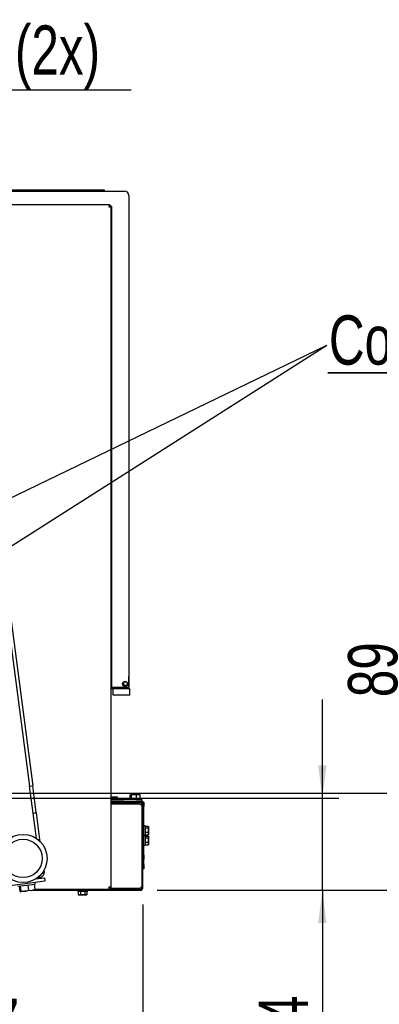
# Paper-space layout 'bovenaanzicht' of a CAD drawing. Header units: millimetres. Extents: x 21 to 204, y 7 to 289.
# Tile 4 of 19: x 115 to 137, y 40 to 100. Entities that reach past the tile are written whole.
import ezdxf

# ---------------------------------------------------------------- set-up
doc = ezdxf.new("R2010")
doc.units = ezdxf.units.MM
doc.layers.add('MATEN', color=7, linetype='Continuous')
doc.styles.add('SLDTEXTSTYLE4', font='TXT', dxfattribs={"width": 0.75})
doc.dimstyles.new('SLDDIMSTYLE4', dxfattribs={"dimtxt": 3, "dimasz": 2, "dimexe": 0, "dimexo": 0.0625, "dimgap": 0.75, "dimtad": 1, "dimdec": 0, "dimlfac": 15, "dimrnd": 1e-09, "dimzin": 12, "dimdsep": 46, "dimtxsty": 'SLDTEXTSTYLE4', "dimsah": 1, "dimcen": 0.09, "dimadec": 0, "dimazin": 3, "dimtfac": 1, "dimtmove": 0, "dimatfit": 0, "dimfxl": 0, "dimfrac": 2, "dimtolj": 1, "dimtzin": 12, "dimarcsym": 0})
doc.dimstyles.new('SLDDIMSTYLE5', dxfattribs={"dimtxt": 3, "dimasz": 2, "dimexe": 0, "dimexo": 0.0625, "dimgap": 0.75, "dimtad": 1, "dimdec": 0, "dimlfac": 15, "dimrnd": 1e-09, "dimzin": 12, "dimdsep": 46, "dimtxsty": 'SLDTEXTSTYLE4', "dimsah": 1, "dimcen": 0.09, "dimadec": 0, "dimazin": 3, "dimtfac": 1, "dimtofl": 0, "dimtmove": 0, "dimatfit": 3, "dimfxl": 0, "dimfrac": 2, "dimtolj": 1, "dimtzin": 12, "dimarcsym": 0})
doc.dimstyles.new('SLDDIMSTYLE6', dxfattribs={"dimtxt": 0.18, "dimasz": 0.5, "dimexe": 0, "dimexo": 0.0625, "dimgap": 0, "dimtad": 0, "dimtih": 1, "dimtoh": 1, "dimdec": 0, "dimrnd": 1e-09, "dimzin": 0, "dimdsep": 46, "dimtxsty": 'Standard', "dimblk1": 'DOT', "dimblk2": 'DOT', "dimsah": 1, "dimcen": 0.09, "dimadec": 0, "dimazin": 0, "dimtfac": 0.5, "dimtdec": 0, "dimtofl": 0, "dimtmove": 0, "dimatfit": 3, "dimldrblk": 'DOT', "dimfxl": 0, "dimfrac": 2, "dimtolj": 1, "dimtzin": 0, "dimarcsym": 0})

# ---------------------------------------------------------------- blocks, each defined once
blk = doc.blocks.new('_D_59')
at = {"layer": 'MATEN'}
for p, q in [((139.157, 53.164), (139.157, 63.432)), ((82.674, 53.164), (140.157, 53.164)), ((139.157, 53.164), (139.157, 47.248)), ((123.674, 47.248), (140.157, 47.248)), ((139.157, 47.248), (139.157, 41.248))]:
    blk.add_line(p, q, dxfattribs=at)
for points in [[(139.157, 53.164), (139.407, 55.164), (138.907, 55.164)], [(139.157, 47.248), (138.907, 45.248), (139.407, 45.248)]]:
    blk.add_solid(points, dxfattribs=at)
at = {"layer": 'MATEN', "insert": (135.29, 58.999), "char_height": 3, "attachment_point": 1, "rotation": 90, "style": 'SLDTEXTSTYLE4'}
blk.add_mtext('89', dxfattribs=at)
blk = doc.blocks.new('_D_60')
at = {"layer": 'MATEN'}
for p, q in [((95.007, 52.164), (95.007, 35.79)), ((122.807, 46.381), (122.807, 35.79)), ((95.007, 36.79), (122.807, 36.79))]:
    blk.add_line(p, q, dxfattribs=at)
for points in [[(95.007, 36.79), (97.007, 36.54), (97.007, 37.04)], [(122.807, 36.79), (120.807, 37.04), (120.807, 36.54)]]:
    blk.add_solid(points, dxfattribs=at)
at = {"layer": 'MATEN', "insert": (110.265, 40.657), "char_height": 3, "attachment_point": 1, "style": 'SLDTEXTSTYLE4'}
blk.add_mtext('417', dxfattribs=at)
blk = doc.blocks.new('_D_61')
at = {"layer": 'MATEN'}
for p, q in [((89.887, 54.164), (89.887, 96.963)), ((100.127, 54.164), (100.127, 96.963)), ((89.887, 95.963), (83.887, 95.963)), ((89.887, 95.963), (100.127, 95.963)), ((100.127, 95.963), (122.096, 95.963))]:
    blk.add_line(p, q, dxfattribs=at)
for points in [[(89.887, 95.963), (87.887, 96.213), (87.887, 95.713)], [(100.127, 95.963), (102.127, 95.713), (102.127, 96.213)]]:
    blk.add_solid(points, dxfattribs=at)
at = {"layer": 'MATEN', "char_height": 3, "attachment_point": 1, "style": 'SLDTEXTSTYLE4'}
for s, insert in [('(2x)', (115.025, 99.876)), ('%%c', (102.726, 99.83)), ('150', (107.25, 99.876))]:
    blk.add_mtext(s, dxfattribs=dict(at, insert=insert))
blk = doc.blocks.new('_D_63')
at = {"layer": 'MATEN'}
for p, q in [((133.728, 52.848), (133.728, 58.848)), ((108.674, 52.848), (134.728, 52.848)), ((133.728, 47.248), (133.728, 52.848)), ((123.674, 47.248), (134.728, 47.248)), ((133.728, 47.248), (133.728, 37.505))]:
    blk.add_line(p, q, dxfattribs=at)
for points in [[(133.728, 52.848), (133.978, 54.848), (133.478, 54.848)], [(133.728, 47.248), (133.478, 45.248), (133.978, 45.248)]]:
    blk.add_solid(points, dxfattribs=at)
at = {"layer": 'MATEN', "insert": (129.861, 37.505), "char_height": 3, "attachment_point": 1, "rotation": 90, "style": 'SLDTEXTSTYLE4'}
blk.add_mtext('84', dxfattribs=at)
blk = doc.blocks.new('SW_NOTE_10')
at = {"layer": 'MATEN', "color": 0}
for p, q in [((0.069, -1.676), (56.297, -1.676)), ((56.297, -1.676), (0.069, -1.676)), ((0.069, -1.676), (56.297, -1.676)), ((56.297, -1.676), (0.069, -1.676)), ((0.069, -1.676), (56.297, -1.676)), ((56.297, -1.676), (0.069, -1.676))]:
    blk.add_line(p, q, dxfattribs=at)
at = {"layer": 'MATEN', "color": 0, "insert": (0.133, 1.818), "char_height": 3, "attachment_point": 1, "style": 'SLDTEXTSTYLE4'}
blk.add_mtext('Combustion Air In Alternative', dxfattribs=at)
blk = doc.blocks.new('_DOT')
at = {"color": 0, "linetype": 'ByBlock', "lineweight": -2}
blk.add_line((-0.5, 0), (-1, 0), dxfattribs=at)
at = {"color": 0, "linetype": 'ByBlock', "const_width": 0.5}
blk.add_lwpolyline([(-0.25, 0, 1), (0.25, 0, 1)], format="xyb", close=True, dxfattribs=at)

psp = doc.layouts.new('bovenaanzicht')

# ---------------------------------------------------------------- linework, layer by layer
at = {"color": 7, "linetype": 'Continuous', "lineweight": 25}
for p, q in [((54.991, 89.798), (121.691, 89.798)), ((120.474, 89.848), (56.207, 89.848)), ((120.474, 89.798), (120.474, 89.848)), ((121.957, 89.531), (121.957, 59.581)), ((120.802, 88.964), (55.879, 88.964)), ((120.762, 88.864), (120.79, 88.864)), ((120.802, 88.964), (120.802, 88.898)), ((120.874, 88.893), (120.807, 88.893)), ((120.874, 47.428), (120.874, 88.893)), ((120.874, 88.864), (120.907, 88.864)), ((120.907, 88.864), (120.907, 59.581)), ((120.879, 88.576), (120.874, 88.576)), ((120.879, 88.576), (120.874, 88.571)), ((120.879, 47.309), (120.879, 88.576)), ((112.233, 81.548), (115.914, 53.587)), ((112.431, 81.574), (116.112, 53.613)), ((121.623, 59.922), (121.625, 59.73)), ((121.633, 59.93), (121.656, 59.93)), ((121.656, 59.93), (121.823, 59.932)), ((121.823, 59.932), (121.826, 59.932)), ((121.964, 59.698), (121.964, 60.231)), ((120.907, 59.581), (120.879, 59.581)), ((121.741, 59.514), (120.879, 59.514)), ((121.957, 59.581), (120.907, 59.581)), ((121.011, 59.114), (121.011, 59.514)), ((121.594, 59.73), (121.625, 59.73)), ((121.625, 59.73), (121.658, 59.73)), ((121.658, 59.73), (121.825, 59.732)), ((121.741, 59.514), (121.741, 59.581)), ((121.944, 59.514), (121.741, 59.514)), ((121.825, 59.732), (121.858, 59.732)), ((121.857, 59.901), (121.858, 59.732)), ((121.858, 59.732), (121.868, 59.732)), ((122.011, 59.514), (121.944, 59.514)), ((121.957, 59.832), (121.958, 59.733)), ((121.957, 59.733), (121.958, 59.733)), ((122.011, 59.114), (122.011, 59.514)), ((121.077, 59.114), (121.011, 59.114)), ((121.944, 59.114), (121.077, 59.114)), ((122.011, 59.114), (121.944, 59.114)), ((115.914, 53.587), (116.112, 53.613)), ((116.129, 51.951), (115.914, 53.587)), ((116.327, 51.977), (116.112, 53.613)), ((120.874, 52.906), (120.991, 52.914)), ((120.991, 52.914), (120.879, 52.914)), ((122.407, 52.781), (120.879, 52.781)), ((121.193, 52.914), (120.991, 52.914)), ((121.125, 52.905), (121.193, 52.914)), ((121.125, 52.781), (121.125, 52.905)), ((121.193, 52.914), (121.26, 52.905)), ((121.224, 52.914), (121.193, 52.914)), ((121.26, 52.905), (121.224, 52.914)), ((121.26, 52.781), (121.26, 52.905)), ((121.991, 52.848), (121.991, 52.781)), ((121.991, 52.848), (122.088, 52.848)), ((122.045, 53.067), (122.082, 53.078)), ((122.045, 52.848), (122.045, 53.067)), ((122.082, 53.078), (122.119, 53.067)), ((122.267, 53.078), (122.082, 53.078)), ((122.088, 52.848), (122.691, 52.848)), ((122.119, 53.067), (122.267, 53.078)), ((122.119, 52.848), (122.119, 53.067)), ((122.267, 53.078), (122.415, 53.067)), ((122.525, 53.078), (122.267, 53.078)), ((122.407, 52.781), (122.741, 52.781)), ((122.415, 53.067), (122.525, 53.078)), ((122.415, 52.848), (122.415, 53.067)), ((122.525, 53.078), (122.607, 53.078)), ((122.636, 53.067), (122.599, 53.078)), ((122.636, 52.848), (122.636, 53.067)), ((122.691, 52.781), (122.691, 52.848)), ((122.741, 52.781), (122.741, 52.648)), ((121.601, 52.671), (120.879, 52.671)), ((122.674, 52.648), (120.879, 52.648)), ((120.879, 52.581), (122.674, 52.581)), ((122.557, 52.498), (120.879, 52.498)), ((122.074, 52.576), (122.074, 52.498)), ((122.181, 52.576), (122.074, 52.576)), ((122.181, 52.581), (122.181, 52.498)), ((122.501, 52.498), (122.501, 52.581)), ((122.513, 52.576), (122.501, 52.578)), ((122.674, 52.576), (122.501, 52.576)), ((122.741, 52.648), (122.674, 52.648)), ((122.741, 52.514), (122.741, 47.381)), ((122.874, 52.614), (122.807, 52.614)), ((122.807, 52.614), (122.807, 52.516)), ((122.807, 47.381), (122.807, 52.514)), ((122.838, 52.348), (122.807, 52.348)), ((122.868, 52.348), (122.838, 52.348)), ((122.874, 52.348), (122.868, 52.348)), ((122.874, 52.614), (122.874, 52.414)), ((122.874, 52.414), (122.874, 52.348)), ((122.874, 49.414), (122.874, 52.348)), ((116.129, 51.951), (116.327, 51.977)), ((116.131, 51.939), (116.129, 51.951)), ((116.131, 51.939), (116.329, 51.965)), ((116.333, 50.405), (116.131, 51.939)), ((116.329, 51.965), (116.327, 51.977)), ((116.544, 50.329), (116.329, 51.965)), ((122.941, 51.174), (122.874, 51.174)), ((122.941, 51.174), (122.941, 50.588)), ((122.941, 51.148), (123.147, 51.148)), ((122.941, 51.045), (123.147, 51.045)), ((123.147, 51.045), (123.157, 50.912)), ((123.15, 51.133), (123.157, 51.097)), ((123.157, 51.114), (123.152, 51.133)), ((123.157, 51.097), (123.157, 51.114)), ((123.157, 50.912), (123.157, 51.097)), ((116.544, 50.329), (116.451, 50.317)), ((116.559, 50.219), (116.544, 50.329)), ((122.874, 50.588), (122.941, 50.588)), ((122.941, 50.574), (122.874, 50.574)), ((122.941, 50.778), (123.147, 50.778)), ((122.941, 50.614), (123.147, 50.614)), ((122.941, 50.574), (122.941, 49.988)), ((122.941, 50.548), (123.147, 50.548)), ((122.941, 50.445), (123.147, 50.445)), ((123.157, 50.912), (123.147, 50.778)), ((123.147, 50.778), (123.157, 50.696)), ((123.157, 50.696), (123.147, 50.614)), ((123.147, 50.445), (123.157, 50.312)), ((123.15, 50.533), (123.157, 50.497)), ((123.152, 50.629), (123.157, 50.648)), ((123.157, 50.514), (123.152, 50.533)), ((123.157, 50.696), (123.157, 50.912)), ((123.157, 50.648), (123.157, 50.696)), ((123.157, 50.497), (123.157, 50.514)), ((123.157, 50.312), (123.157, 50.497)), ((122.874, 49.988), (122.941, 49.988)), ((122.941, 50.178), (123.147, 50.178)), ((122.941, 50.014), (123.147, 50.014)), ((123.157, 50.312), (123.147, 50.178)), ((123.147, 50.178), (123.157, 50.096)), ((123.157, 50.096), (123.147, 50.014)), ((123.152, 50.029), (123.157, 50.048)), ((123.157, 50.096), (123.157, 50.312)), ((123.157, 50.048), (123.157, 50.096)), ((122.807, 49.414), (122.838, 49.414)), ((122.874, 49.148), (122.807, 49.148)), ((122.838, 49.414), (122.868, 49.414)), ((122.874, 49.414), (122.868, 49.414)), ((122.874, 49.414), (122.874, 49.348)), ((122.874, 49.348), (122.874, 49.148)), ((122.874, 48.814), (122.874, 49.148)), ((122.807, 48.814), (122.838, 48.814)), ((122.874, 48.548), (122.807, 48.548)), ((122.838, 48.814), (122.868, 48.814)), ((122.874, 48.814), (122.868, 48.814)), ((122.874, 48.814), (122.874, 48.748)), ((122.874, 48.748), (122.874, 48.548)), ((116.298, 47.944), (116.452, 47.964)), ((116.452, 47.964), (116.844, 48.015)), ((116.797, 48.413), (116.76, 48.408)), ((116.797, 48.413), (116.791, 48.457)), ((116.871, 47.817), (116.844, 48.015)), ((114.577, 47.515), (116.871, 47.817)), ((115.209, 47.491), (116.267, 47.63)), ((115.279, 47.5), (115.32, 47.188)), ((115.344, 47.509), (115.385, 47.197)), ((115.802, 47.569), (115.844, 47.257)), ((116.196, 47.621), (116.237, 47.309)), ((116.267, 47.63), (116.253, 47.736)), ((120.76, 47.381), (120.76, 47.314)), ((120.807, 47.428), (120.874, 47.428)), ((122.557, 47.364), (120.879, 47.364)), ((115.35, 47.155), (115.354, 47.154)), ((115.619, 47.188), (115.358, 47.154)), ((115.385, 47.197), (115.619, 47.188)), ((116.045, 47.245), (115.619, 47.188)), ((115.844, 47.257), (116.045, 47.245)), ((116.045, 47.245), (116.213, 47.267)), ((116.069, 47.248), (120.474, 47.248)), ((116.213, 47.267), (116.217, 47.269)), ((116.236, 47.314), (120.76, 47.314)), ((118.847, 47.248), (118.847, 47.181)), ((119.434, 47.181), (118.847, 47.181)), ((118.871, 47.181), (118.871, 46.974)), ((118.871, 46.974), (118.907, 46.964)), ((118.938, 46.964), (118.871, 46.974)), ((118.907, 46.964), (118.938, 46.964)), ((119.006, 46.974), (118.938, 46.964)), ((118.938, 46.964), (119.141, 46.964)), ((119.006, 47.181), (119.006, 46.974)), ((119.275, 46.974), (119.141, 46.964)), ((119.141, 46.964), (119.343, 46.964)), ((119.275, 47.181), (119.275, 46.974)), ((119.343, 46.964), (119.275, 46.974)), ((119.41, 46.974), (119.343, 46.964)), ((119.343, 46.964), (119.374, 46.964)), ((119.374, 46.964), (119.41, 46.974)), ((119.41, 47.181), (119.41, 46.974)), ((119.434, 47.181), (119.434, 47.248)), ((120.474, 47.248), (120.474, 47.314)), ((120.474, 47.309), (120.879, 47.309)), ((120.474, 47.248), (122.674, 47.248)), ((120.862, 47.326), (120.879, 47.309)), ((122.674, 47.314), (120.879, 47.314))]:
    psp.add_line(p, q, dxfattribs=at)
at = {"color": 7, "linetype": 'Continuous', "lineweight": 25, "flags": 128}
for points in [[(121.718, 52.648), (121.66, 52.665), (121.601, 52.671)], [(121.877, 52.498), (121.855, 52.535), (121.818, 52.581)]]:
    psp.add_lwpolyline(points, dxfattribs=at)
at = {"color": 7, "linetype": 'Continuous', "lineweight": 25}
for centre, radius in [((121.731, 59.808), 0.157), ((115.518, 49.186), 1.467), ((115.518, 49.186), 1.167)]:
    psp.add_circle(centre, radius, dxfattribs=at)
for centre, radius, start, end in [((121.691, 89.531), 0.267, 0, 90), ((121.897, 60.231), 0.0667, 0, 25.84193), ((121.741, 59.831), 0.157, 220.06584, 320.73582), ((121.897, 59.698), 0.0667, 334.15807, 0), ((122.557, 52.298), 0.2, 23.55646, 90), ((122.674, 52.514), 0.133, 0, 90), ((122.674, 52.514), 0.0667, 0, 90), ((122.557, 47.564), 0.2, 270, 336.44354), ((122.457, 47.648), 0.333, 302.21173, 316.21048), ((122.674, 47.381), 0.133, 270, 0), ((122.674, 47.381), 0.0667, 270, 0)]:
    psp.add_arc(centre, radius, start, end, dxfattribs=at)
for points, knots in [([(120.802, 88.964), (120.798, 88.963), (120.789, 88.96), (120.775, 88.935), (120.761, 88.898), (120.749, 88.861), (120.743, 88.838), (120.741, 88.831)], [0, 0, 0, 0, 0.223918, 0.447868, 0.671819, 0.895769, 1, 1, 1, 1]), ([(120.802, 88.898), (120.797, 88.896), (120.786, 88.894), (120.77, 88.877), (120.755, 88.855), (120.745, 88.839), (120.741, 88.831)], [0, 0, 0, 0, 0.2803076, 0.5302368, 0.7800918, 1, 1, 1, 1]), ([(120.991, 52.914), (121.024, 52.913), (121.069, 52.912), (121.114, 52.906), (121.125, 52.905)], [0, 0, 0, 0, 0.750835, 1, 1, 1, 1]), ([(122.525, 53.078), (122.553, 53.076), (122.59, 53.075), (122.627, 53.068), (122.636, 53.067)], [0, 0, 0, 0, 0.752191, 1, 1, 1, 1]), ([(122.702, 52.574), (122.698, 52.575), (122.689, 52.576), (122.679, 52.576), (122.674, 52.576)], [0, 0, 0, 0, 0.451646, 1, 1, 1, 1]), ([(123.157, 51.097), (123.156, 51.084), (123.155, 51.067), (123.149, 51.049), (123.147, 51.045)], [0, 0, 0, 0, 0.750835, 1, 1, 1, 1]), ([(123.147, 50.614), (123.149, 50.618), (123.151, 50.623), (123.152, 50.628), (123.152, 50.629)], [0, 0, 0, 0, 0.873901, 1, 1, 1, 1]), ([(123.157, 50.497), (123.156, 50.484), (123.155, 50.467), (123.149, 50.449), (123.147, 50.445)], [0, 0, 0, 0, 0.750835, 1, 1, 1, 1]), ([(123.147, 50.014), (123.149, 50.018), (123.151, 50.023), (123.152, 50.028), (123.152, 50.029)], [0, 0, 0, 0, 0.873901, 1, 1, 1, 1]), ([(116.797, 48.413), (116.798, 48.365), (116.801, 48.271), (116.742, 48.138), (116.645, 48.034), (116.54, 47.98), (116.473, 47.968), (116.452, 47.964)], [0, 0, 0, 0, 0.224856, 0.44975, 0.674643, 0.899537, 1, 1, 1, 1]), ([(116.452, 47.964), (116.468, 47.972), (116.498, 47.989), (116.527, 48.061), (116.541, 48.125), (116.545, 48.141)], [0, 0, 0, 0, 0.423987, 0.847973, 1, 1, 1, 1]), ([(122.674, 47.314), (122.67, 47.315), (122.663, 47.317), (122.652, 47.331), (122.641, 47.351), (122.632, 47.369), (122.628, 47.379), (122.627, 47.381)], [0, 0, 0, 0, 0.235723, 0.471445, 0.707073, 0.9427, 1, 1, 1, 1]), ([(122.693, 47.419), (122.695, 47.418), (122.706, 47.413), (122.722, 47.405), (122.738, 47.393), (122.74, 47.385), (122.741, 47.381)], [0, 0, 0, 0, 0.0817089, 0.3878059, 0.693903, 1, 1, 1, 1]), ([(115.32, 47.188), (115.331, 47.173), (115.344, 47.154), (115.356, 47.154), (115.358, 47.154)], [0, 0, 0, 0, 0.7873196, 1, 1, 1, 1]), ([(115.358, 47.154), (115.366, 47.16), (115.376, 47.168), (115.384, 47.192), (115.385, 47.197)], [0, 0, 0, 0, 0.813477, 1, 1, 1, 1]), ([(115.619, 47.188), (115.625, 47.189), (115.702, 47.2), (115.775, 47.23), (115.844, 47.257)], [0, 0, 0, 0, 0.070215, 1, 1, 1, 1]), ([(116.045, 47.245), (116.05, 47.245), (116.116, 47.255), (116.179, 47.283), (116.237, 47.309)], [0, 0, 0, 0, 0.070215, 1, 1, 1, 1]), ([(116.237, 47.309), (116.236, 47.304), (116.228, 47.28), (116.218, 47.273), (116.21, 47.266)], [0, 0, 0, 0, 0.186523, 1, 1, 1, 1]), ([(119.141, 46.964), (119.107, 46.965), (119.062, 46.967), (119.017, 46.973), (119.006, 46.974)], [0, 0, 0, 0, 0.750835, 1, 1, 1, 1])]:
    psp.add_open_spline(points, degree=3, knots=knots, dxfattribs=at)
for points in [[(120.741, 88.831), (120.758, 88.836), (120.793, 88.846), (120.837, 88.862), (120.868, 88.877), (120.872, 88.888), (120.874, 88.893)], [(120.741, 88.831), (120.749, 88.836), (120.767, 88.846), (120.789, 88.862), (120.804, 88.877), (120.806, 88.888), (120.807, 88.893)], [(120.874, 47.428), (120.872, 47.43), (120.868, 47.433), (120.837, 47.438), (120.793, 47.443), (120.758, 47.446), (120.741, 47.448)], [(120.807, 47.428), (120.806, 47.43), (120.804, 47.433), (120.789, 47.438), (120.767, 47.443), (120.749, 47.446), (120.741, 47.448)], [(120.741, 47.448), (120.742, 47.43), (120.745, 47.395), (120.75, 47.351), (120.755, 47.32), (120.758, 47.316), (120.76, 47.314)], [(120.741, 47.448), (120.742, 47.439), (120.745, 47.421), (120.75, 47.399), (120.755, 47.384), (120.758, 47.382), (120.76, 47.381)]]:
    psp.add_open_spline(points, degree=3, dxfattribs=at)

# ---------------------------------------------------------------- block references
at = {"layer": 'MATEN'}
psp.add_blockref('SW_NOTE_10', (133.994, 80.415), dxfattribs=at)

# ---------------------------------------------------------------- dimensions: what is measured, and where the dimension line sits
dim = psp.add_linear_dim(base=(100.127, 95.963), p1=(89.887, 53.164), p2=(100.127, 53.164), text='%%c<> (2x)', dimstyle='SLDDIMSTYLE4', dxfattribs=at)
dim.commit()
dim.dimension.update_dxf_attribs({"geometry": '_D_61', "text_midpoint": (112.411, 95.963), "dimtype": 160})
for base, p1, p2, picture, middle in [((139.157, 47.248), (81.674, 53.164), (122.674, 47.248), '_D_59', (139.157, 61.216)), ((133.728, 52.848), (122.674, 47.248), (107.674, 52.848), '_D_63', (133.728, 39.722))]:
    dim = psp.add_linear_dim(base=base, p1=p1, p2=p2, angle=90, dimstyle='SLDDIMSTYLE4', dxfattribs=at)
    dim.commit()
    dim.dimension.update_dxf_attribs({"geometry": picture, "text_midpoint": middle, "dimtype": 160})
dim = psp.add_linear_dim(base=(122.807, 36.79), p1=(95.007, 53.164), p2=(122.807, 47.381), dimstyle='SLDDIMSTYLE5', dxfattribs=at)
dim.commit()
dim.dimension.update_dxf_attribs({"geometry": '_D_60', "text_midpoint": (113.59, 36.79), "dimtype": 160})

# ---------------------------------------------------------------- leaders
for points in [[(81.949, 55.273), (133.994, 80.415)], [(95.427, 55.853), (133.994, 80.415)]]:
    psp.add_leader(points, dimstyle='SLDDIMSTYLE6', dxfattribs=at)

doc.saveas('drawing.dxf')
